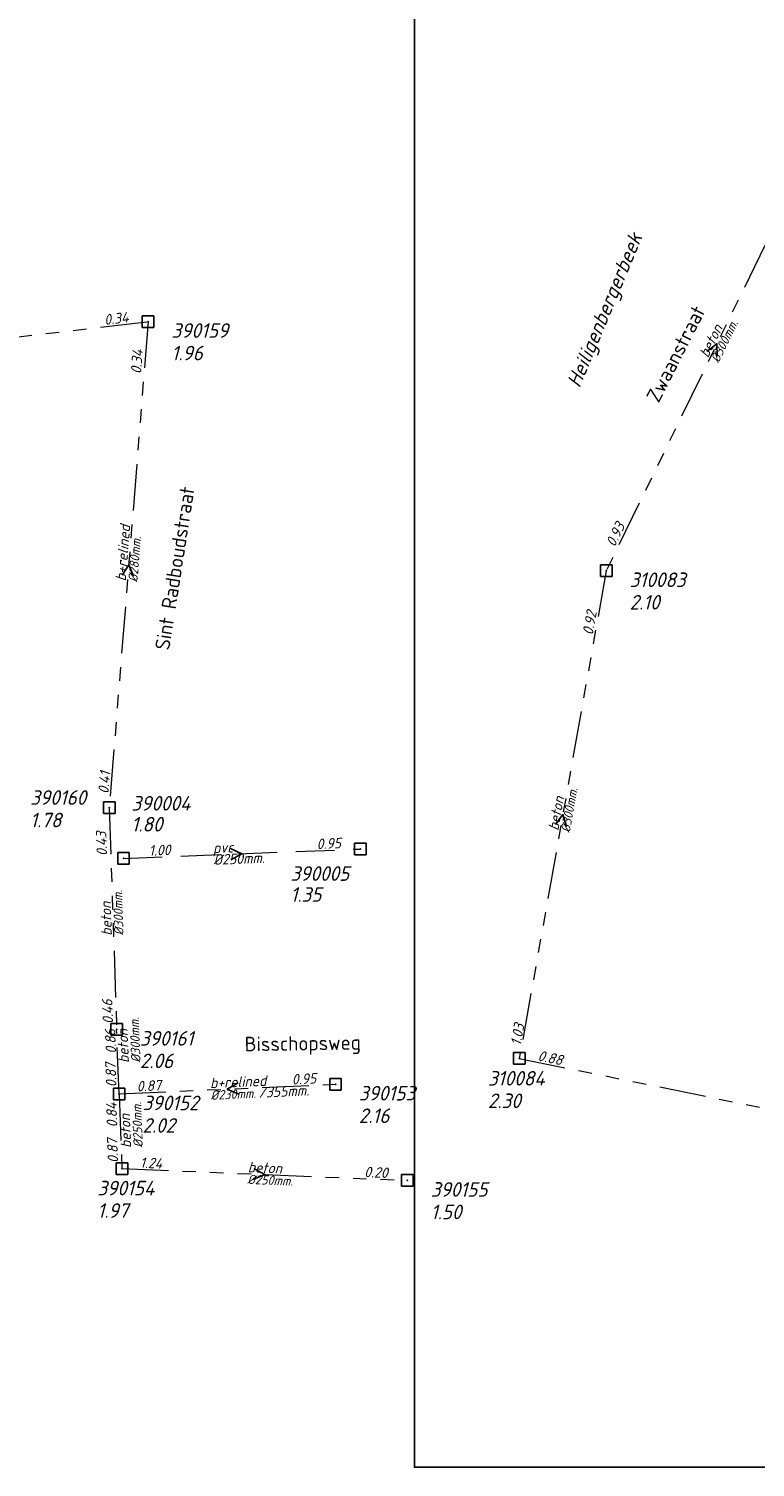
# Model space of a CAD drawing. Header units: metres. Extents: x 152202 to 157341, y 461610 to 468701.
# Tile 129 of 238: x 155536 to 155629, y 462535 to 462720. Entities that reach past the tile are written whole.
import ezdxf
from ezdxf.enums import TextEntityAlignment as Align

# ---------------------------------------------------------------- set-up
doc = ezdxf.new("R2010")
doc.units = ezdxf.units.M
doc.header["$PDMODE"] = 64
doc.header["$PDSIZE"] = 1.5
doc.linetypes.add('RI-GWA', pattern=[18.45, 6, -1.8, 1.75, -1.8, 1.75, -1.8, 1.75, -1.8])
doc.linetypes.add('RI-HWA', pattern=[7.4, 5, -2.4])
doc.layers.get('0').update_dxf_attribs({"linetype": 'CONTINUOUS'})
doc.layers.get('DEFPOINTS').update_dxf_attribs({"linetype": 'CONTINUOUS'})
for name, color, linetype, lineweight in [('B-OI-RI-GWA-MATERIAAL-T18', 10, 'CONTINUOUS', 18), ('B-OI-RI-GWA-PUTDEKSELHOOGTE-T25', 10, 'CONTINUOUS', 25), ('B-OI-RI-GWA_BOB-T18', 10, 'CONTINUOUS', 18), ('B-OI-RI-GWA_DIAMETER-HOOGTE-T18', 10, 'CONTINUOUS', 18), ('B-OI-RI-GWA_DIAMETER-T18', 10, 'CONTINUOUS', 18), ('B-OI-RI-GWA_PUTNUMMER-T18', 10, 'CONTINUOUS', 18), ('B-OI-RI-GWA_RIOOLPUT-S', 10, 'CONTINUOUS', 25), ('B-OI-RI-GWA_TRANSPORTLEIDING-G', 10, 'RI-GWA', 18), ('B-OI-RI-HWA-BOB-T18', 150, 'CONTINUOUS', 18), ('B-OI-RI-HWA-MATERIAAL-T18', 150, 'CONTINUOUS', 18), ('B-OI-RI-HWA-PUTDEKSELHOOGTE-T25', 150, 'CONTINUOUS', 25), ('B-OI-RI-HWA-PUTNUMMER-T25', 150, 'CONTINUOUS', 25), ('B-OI-RI-HWA_DIAMETER-T18', 150, 'CONTINUOUS', 18), ('B-OI-RI-HWA_RIOOLPUT-S', 150, 'CONTINUOUS', 25), ('B-OI-RI-HWA_TRANSPORTLEIDING-G', 150, 'RI-HWA', 18), ('B-OI-RI-STROOMRICHTING-S', 252, 'CONTINUOUS', 25), ('B-RO-OG-TOPOGRAFIE-T18', 2, 'CONTINUOUS', 18), ('N-OI-WH-T25', 2, 'CONTINUOUS', 25)]:
    doc.layers.add(name, color=color, linetype=linetype, lineweight=lineweight)
doc.styles.add('NLCS-ISO-M200-T18', font='NLCS-ISO.ttf', dxfattribs={"height": 360})
doc.styles.add('NLCS-ISO-M500-T18_CURSIEF', font='NLCS-ISO.ttf', dxfattribs={"oblique": 15, "height": 0.9})
doc.styles.add('NLCS-ISO-M750-T18_CURSIEF', font='NLCS-ISO.ttf', dxfattribs={"oblique": 15, "height": 1.35})
doc.styles.add('NLCS-ISO-M750-T25_CURSIEF', font='NLCS-ISO.ttf', dxfattribs={"oblique": 15, "height": 1.875})

# ---------------------------------------------------------------- blocks, each defined once
blk = doc.blocks.new('ACMAP_ANN_TEMPLATE_hwa-diam')
at = {"style": 'NLCS-ISO-M750-T18_CURSIEF', "oblique": 15}
blk.add_attdef('hwa-diam', (-3.7, -1.3), '', height=1.35, dxfattribs=at)
blk = doc.blocks.new('ACMAP_ANN_TEMPLATE_hwa-materiaal')
at = {"style": 'NLCS-ISO-M750-T18_CURSIEF', "oblique": 15}
blk.add_attdef('hwa-mat', (-3.7, 0.2), '', height=1.35, dxfattribs=at)
blk = doc.blocks.new('ACMAP_ANN_TEMPLATE_hwa-nap-l')
at = {"style": 'NLCS-ISO-M750-T18_CURSIEF', "oblique": 15}
blk.add_attdef('hwa-nap-l', (3.3, 0.2), '', height=1.35, dxfattribs=at)
blk = doc.blocks.new('ACMAP_ANN_TEMPLATE_hwa-nap-r')
at = {"style": 'NLCS-ISO-M750-T18_CURSIEF', "oblique": 15}
blk.add_attdef('hwa-nap-r', (-5.6, 0.2), '', height=1.35, dxfattribs=at)
blk = doc.blocks.new('ACMAP_ANN_TEMPLATE_gwa-diam-hoogte')
at = {"style": 'NLCS-ISO-M750-T18_CURSIEF', "oblique": 15}
blk.add_attdef('gwa-diam-hoogte', (4, -1.3), '', height=1.35, dxfattribs=at)
blk = doc.blocks.new('ACMAP_ANN_TEMPLATE_gwa-diam')
at = {"style": 'NLCS-ISO-M500-T18_CURSIEF', "oblique": 15}
blk.add_attdef('gwa-diam', (-2.2, -1.3), '', height=1.2, dxfattribs=at)
blk = doc.blocks.new('ACMAP_ANN_TEMPLATE_gwa-materiaal')
at = {"style": 'NLCS-ISO-M750-T18_CURSIEF', "oblique": 15}
blk.add_attdef('gwa-mat', (-2.2, 0.2), '', height=1.35, dxfattribs=at)
blk = doc.blocks.new('ACMAP_ANN_TEMPLATE_gwa-nap-l')
at = {"style": 'NLCS-ISO-M750-T18_CURSIEF', "oblique": 15}
blk.add_attdef('gwa-nap-l', (2.3, 0.2), '', height=1.35, dxfattribs=at)
blk = doc.blocks.new('ACMAP_ANN_TEMPLATE_gwa-nap-r')
at = {"style": 'NLCS-ISO-M750-T18_CURSIEF', "oblique": 15}
blk.add_attdef('gwa-nap-r', (-5.6, 0.2), '', height=1.35, dxfattribs=at)
blk = doc.blocks.new('ACMAP_ANN_TEMPLATE_hwa-puth')
at = {"color": 0, "linetype": 'ByBlock', "style": 'NLCS-ISO-M750-T25_CURSIEF', "oblique": 15}
blk.add_attdef('hwa-puth', (-9, -6.8), '', height=1.88, dxfattribs=at)
blk = doc.blocks.new('ACMAP_ANN_TEMPLATE_hwa-putnr')
at = {"color": 0, "linetype": 'ByBlock', "style": 'NLCS-ISO-M750-T25_CURSIEF', "oblique": 15}
blk.add_attdef('hwa-putnr', (-9, -4.1), '', height=1.88, dxfattribs=at)
blk = doc.blocks.new('ACMAP_ANN_TEMPLATE_gwa-puth')
at = {"style": 'NLCS-ISO-M750-T25_CURSIEF', "oblique": 15}
blk.add_attdef('gwa-puth', (3, -5), '', height=1.88, dxfattribs=at)
blk = doc.blocks.new('ACMAP_ANN_TEMPLATE_gwa-putnr')
at = {"style": 'NLCS-ISO-M750-T25_CURSIEF', "oblique": 15}
blk.add_attdef('gwa-putnr', (3, -2.1), '', height=1.88, dxfattribs=at)

msp = doc.modelspace()

# ---------------------------------------------------------------- linework, layer by layer
at = {"layer": 'B-OI-RI-GWA_RIOOLPUT-S', "transparency": 33554623}
for p in [(155551.18, 462682.39), (155610.18, 462650.27), (155546.18, 462619.72), (155547.12, 462591.16), (155598.98, 462587.41), (155547.45, 462582.84), (155575.31, 462584.09), (155547.8, 462573.22), (155584.58, 462571.69)]:
    msp.add_point(p, dxfattribs=at)
at = {"layer": 'B-OI-RI-GWA_TRANSPORTLEIDING-G', "transparency": 33554623}
for p, q in [((155638.67, 462708.76), (155610.18, 462650.27)), ((155508.4, 462677.33), (155551.18, 462682.39)), ((155551.18, 462682.39), (155546.18, 462619.72)), ((155610.18, 462650.27), (155598.98, 462587.41)), ((155546.18, 462619.72), (155547.12, 462591.16)), ((155547.45, 462582.84), (155547.12, 462591.16)), ((155598.98, 462587.41), (155670.97, 462572.78)), ((155598.98, 462587.41), (155670.97, 462572.78)), ((155547.45, 462582.84), (155575.31, 462584.09)), ((155547.45, 462582.84), (155575.31, 462584.09)), ((155547.45, 462582.84), (155547.8, 462573.22)), ((155547.8, 462573.22), (155584.58, 462571.69))]:
    msp.add_line(p, q, dxfattribs=at)
at = {"layer": 'B-OI-RI-HWA_RIOOLPUT-S', "transparency": 33554623}
for p in [(155578.5, 462614.4), (155548.01, 462613.2)]:
    msp.add_point(p, dxfattribs=at)
at = {"layer": 'B-OI-RI-HWA_TRANSPORTLEIDING-G', "transparency": 33554623}
msp.add_line((155548.01, 462613.2), (155578.5, 462614.4), dxfattribs=at)
at = {"layer": 'B-OI-RI-STROOMRICHTING-S', "transparency": 33554623}
for points in [[(155623.15, 462678.54), (155624.42, 462679.52), (155624.44, 462677.91)], [(155547.85, 462649.68), (155548.68, 462651.05), (155549.28, 462649.56)], [(155603.62, 462617.55), (155604.58, 462618.84), (155605.04, 462617.3)], [(155561.79, 462614.46), (155563.26, 462613.8), (155561.84, 462613.02)], [(155562.79, 462584.25), (155561.38, 462583.47), (155562.85, 462582.81)], [(155564.78, 462573.23), (155566.19, 462572.45), (155564.72, 462571.8)]]:
    msp.add_lwpolyline(points, dxfattribs=at)
at = {"layer": 'DEFPOINTS', "flags": 128}
msp.add_lwpolyline([(155949.863, 462800.699), (155892.962, 462800.401), (155735.462, 462800.401), (155585.462, 462800.401), (155585.462, 462623.4), (155585.462, 462534.725), (155949.863, 462534.725)], close=True, dxfattribs=at)

# ---------------------------------------------------------------- block references
at = {"layer": 'B-OI-RI-GWA-MATERIAAL-T18', "transparency": 33554623}
ref = msp.add_blockref('ACMAP_ANN_TEMPLATE_gwa-materiaal', (155624.425, 462679.515), dxfattribs=dict(at, rotation=64.02966608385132))
ref.add_attrib('gwa-mat', 'beton', (155623.282, 462677.625), dxfattribs={"layer": '0', "color": 0, "linetype": 'ByBlock', "height": 1.35, "rotation": 64.02967, "style": 'NLCS-ISO-M750-T18_CURSIEF', "oblique": 15})
ref = msp.add_blockref('ACMAP_ANN_TEMPLATE_gwa-materiaal', (155548.68, 462651.055), dxfattribs=dict(at, rotation=85.43843362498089))
ref.add_attrib('gwa-mat', 'b+relined', (155548.306, 462648.878), dxfattribs={"layer": '0', "color": 0, "linetype": 'ByBlock', "height": 1.35, "rotation": 85.43843, "style": 'NLCS-ISO-M750-T18_CURSIEF', "oblique": 15})
ref = msp.add_blockref('ACMAP_ANN_TEMPLATE_gwa-materiaal', (155604.58, 462618.84), dxfattribs=dict(at, rotation=79.89741274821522))
ref.add_attrib('gwa-mat', 'beton', (155603.997, 462616.709), dxfattribs={"layer": '0', "color": 0, "linetype": 'ByBlock', "height": 1.35, "rotation": 79.89741, "style": 'NLCS-ISO-M750-T18_CURSIEF', "oblique": 15})
ref = msp.add_blockref('ACMAP_ANN_TEMPLATE_gwa-materiaal', (155546.65, 462605.44), dxfattribs=dict(at, rotation=91.88510496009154))
ref.add_attrib('gwa-mat', 'beton', (155546.522, 462603.235), dxfattribs={"layer": '0', "color": 0, "linetype": 'ByBlock', "height": 1.35, "rotation": 91.8851, "style": 'NLCS-ISO-M750-T18_CURSIEF', "oblique": 15})
ref = msp.add_blockref('ACMAP_ANN_TEMPLATE_gwa-materiaal', (155548.827, 462589.04), dxfattribs=dict(at, rotation=92.27135835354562))
ref.add_attrib('gwa-mat', 'beton', (155548.714, 462586.833), dxfattribs={"layer": '0', "color": 0, "linetype": 'ByBlock', "height": 1.35, "rotation": 92.27136, "style": 'NLCS-ISO-M750-T18_CURSIEF', "oblique": 15})
ref = msp.add_blockref('ACMAP_ANN_TEMPLATE_gwa-materiaal', (155561.38, 462583.465), dxfattribs=dict(at, rotation=2.568977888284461))
ref.add_attrib('gwa-mat', 'b+relined', (155559.173, 462583.566), dxfattribs={"layer": '0', "color": 0, "linetype": 'ByBlock', "height": 1.35, "rotation": 2.56898, "style": 'NLCS-ISO-M750-T18_CURSIEF', "oblique": 15})
ref = msp.add_blockref('ACMAP_ANN_TEMPLATE_gwa-materiaal', (155549.124, 462578.085), dxfattribs=dict(at, rotation=92.08364674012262))
ref.add_attrib('gwa-mat', 'beton', (155549.004, 462575.879), dxfattribs={"layer": '0', "color": 0, "linetype": 'ByBlock', "height": 1.35, "rotation": 92.08365, "style": 'NLCS-ISO-M750-T18_CURSIEF', "oblique": 15})
ref = msp.add_blockref('ACMAP_ANN_TEMPLATE_gwa-materiaal', (155566.19, 462572.455), dxfattribs=dict(at, rotation=357.6179437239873))
ref.add_attrib('gwa-mat', 'beton', (155564, 462572.746), dxfattribs={"layer": '0', "color": 0, "linetype": 'ByBlock', "height": 1.35, "rotation": 357.61794, "style": 'NLCS-ISO-M750-T18_CURSIEF', "oblique": 15})
at = {"layer": 'B-OI-RI-GWA-PUTDEKSELHOOGTE-T25', "transparency": 33554623}
ref = msp.add_blockref('ACMAP_ANN_TEMPLATE_gwa-puth', (155551.18, 462682.39), dxfattribs=at)
ref.add_attrib('gwa-puth', '1.96', (155554.18, 462677.39), dxfattribs={"layer": '0', "color": 0, "linetype": 'ByBlock', "height": 1.875, "style": 'NLCS-ISO-M750-T25_CURSIEF', "oblique": 15})
ref = msp.add_blockref('ACMAP_ANN_TEMPLATE_gwa-puth', (155610.18, 462650.27), dxfattribs=at)
ref.add_attrib('gwa-puth', '2.10', (155613.18, 462645.27), dxfattribs={"layer": '0', "color": 0, "linetype": 'ByBlock', "height": 1.875, "style": 'NLCS-ISO-M750-T25_CURSIEF', "oblique": 15})
ref = msp.add_blockref('ACMAP_ANN_TEMPLATE_gwa-puth', (155532.985, 462622.201), dxfattribs=at)
ref.add_attrib('gwa-puth', '1.78', (155535.985, 462617.201), dxfattribs={"layer": '0', "color": 0, "linetype": 'ByBlock', "height": 1.875, "style": 'NLCS-ISO-M750-T25_CURSIEF', "oblique": 15})
ref = msp.add_blockref('ACMAP_ANN_TEMPLATE_gwa-puth', (155547.12, 462591.16), dxfattribs=at)
ref.add_attrib('gwa-puth', '2.06', (155550.12, 462586.16), dxfattribs={"layer": '0', "color": 0, "linetype": 'ByBlock', "height": 1.875, "style": 'NLCS-ISO-M750-T25_CURSIEF', "oblique": 15})
ref = msp.add_blockref('ACMAP_ANN_TEMPLATE_gwa-puth', (155591.937, 462586.014), dxfattribs=at)
ref.add_attrib('gwa-puth', '2.30', (155594.937, 462581.014), dxfattribs={"layer": '0', "color": 0, "linetype": 'ByBlock', "height": 1.875, "style": 'NLCS-ISO-M750-T25_CURSIEF', "oblique": 15})
ref = msp.add_blockref('ACMAP_ANN_TEMPLATE_gwa-puth', (155547.45, 462582.84), dxfattribs=at)
ref.add_attrib('gwa-puth', '2.02', (155550.45, 462577.84), dxfattribs={"layer": '0', "color": 0, "linetype": 'ByBlock', "height": 1.875, "style": 'NLCS-ISO-M750-T25_CURSIEF', "oblique": 15})
ref = msp.add_blockref('ACMAP_ANN_TEMPLATE_gwa-puth', (155575.31, 462584.09), dxfattribs=at)
ref.add_attrib('gwa-puth', '2.16', (155578.31, 462579.09), dxfattribs={"layer": '0', "color": 0, "linetype": 'ByBlock', "height": 1.875, "style": 'NLCS-ISO-M750-T25_CURSIEF', "oblique": 15})
ref = msp.add_blockref('ACMAP_ANN_TEMPLATE_gwa-puth', (155541.642, 462571.865), dxfattribs=at)
ref.add_attrib('gwa-puth', '1.97', (155544.642, 462566.865), dxfattribs={"layer": '0', "color": 0, "linetype": 'ByBlock', "height": 1.875, "style": 'NLCS-ISO-M750-T25_CURSIEF', "oblique": 15})
ref = msp.add_blockref('ACMAP_ANN_TEMPLATE_gwa-puth', (155584.58, 462571.69), dxfattribs=at)
ref.add_attrib('gwa-puth', '1.50', (155587.58, 462566.69), dxfattribs={"layer": '0', "color": 0, "linetype": 'ByBlock', "height": 1.875, "style": 'NLCS-ISO-M750-T25_CURSIEF', "oblique": 15})
at = {"layer": 'B-OI-RI-GWA_BOB-T18', "transparency": 33554623}
ref = msp.add_blockref('ACMAP_ANN_TEMPLATE_gwa-nap-r', (155551.18, 462682.39), dxfattribs=dict(at, rotation=6.745579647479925))
ref.add_attrib('gwa-nap-r', '0.34', (155545.595, 462681.931), dxfattribs={"layer": '0', "color": 0, "linetype": 'ByBlock', "height": 1.35, "rotation": 6.74558, "style": 'NLCS-ISO-M750-T18_CURSIEF', "oblique": 15})
ref = msp.add_blockref('ACMAP_ANN_TEMPLATE_gwa-nap-l', (155550.289, 462673.289), dxfattribs=dict(at, rotation=85.43843362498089))
ref.add_attrib('gwa-nap-l', '0.34', (155550.272, 462675.598), dxfattribs={"layer": '0', "color": 0, "linetype": 'ByBlock', "height": 1.35, "rotation": 85.43843, "style": 'NLCS-ISO-M750-T18_CURSIEF', "oblique": 15})
ref = msp.add_blockref('ACMAP_ANN_TEMPLATE_gwa-nap-r', (155613.901, 462658.194), dxfattribs=dict(at, rotation=64.02966608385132))
ref.add_attrib('gwa-nap-r', '0.93', (155611.269, 462653.247), dxfattribs={"layer": '0', "color": 0, "linetype": 'ByBlock', "height": 1.35, "rotation": 64.02967, "style": 'NLCS-ISO-M750-T18_CURSIEF', "oblique": 15})
ref = msp.add_blockref('ACMAP_ANN_TEMPLATE_gwa-nap-l', (155608.222, 462639.607), dxfattribs=dict(at, rotation=79.89741274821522))
ref.add_attrib('gwa-nap-l', '0.92', (155608.428, 462641.907), dxfattribs={"layer": '0', "color": 0, "linetype": 'ByBlock', "height": 1.35, "rotation": 79.89741, "style": 'NLCS-ISO-M750-T18_CURSIEF', "oblique": 15})
ref = msp.add_blockref('ACMAP_ANN_TEMPLATE_gwa-nap-r', (155546.723, 462627.048), dxfattribs=dict(at, rotation=85.43843362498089))
ref.add_attrib('gwa-nap-r', '0.41', (155546.079, 462621.482), dxfattribs={"layer": '0', "color": 0, "linetype": 'ByBlock', "height": 1.35, "rotation": 85.43843, "style": 'NLCS-ISO-M750-T18_CURSIEF', "oblique": 15})
ref = msp.add_blockref('ACMAP_ANN_TEMPLATE_gwa-nap-l', (155546.18, 462611.239), dxfattribs=dict(at, rotation=91.88510496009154))
ref.add_attrib('gwa-nap-l', '0.43', (155545.904, 462613.531), dxfattribs={"layer": '0', "color": 0, "linetype": 'ByBlock', "height": 1.35, "rotation": 91.8851, "style": 'NLCS-ISO-M750-T18_CURSIEF', "oblique": 15})
ref = msp.add_blockref('ACMAP_ANN_TEMPLATE_gwa-nap-r', (155546.696, 462597.479), dxfattribs=dict(at, rotation=91.88510496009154))
ref.add_attrib('gwa-nap-r', '0.46', (155546.68, 462591.875), dxfattribs={"layer": '0', "color": 0, "linetype": 'ByBlock', "height": 1.35, "rotation": 91.8851, "style": 'NLCS-ISO-M750-T18_CURSIEF', "oblique": 15})
ref = msp.add_blockref('ACMAP_ANN_TEMPLATE_gwa-nap-r', (155600.336, 462594.472), dxfattribs=dict(at, rotation=79.89741274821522))
ref.add_attrib('gwa-nap-r', '1.03', (155599.157, 462588.994), dxfattribs={"layer": '0', "color": 0, "linetype": 'ByBlock', "height": 1.35, "rotation": 79.89741, "style": 'NLCS-ISO-M750-T18_CURSIEF', "oblique": 15})
ref = msp.add_blockref('ACMAP_ANN_TEMPLATE_gwa-nap-l', (155547.362, 462585.756), dxfattribs=dict(at, rotation=92.27135835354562))
ref.add_attrib('gwa-nap-l', '0.86', (155547.071, 462588.046), dxfattribs={"layer": '0', "color": 0, "linetype": 'ByBlock', "height": 1.35, "rotation": 92.27136, "style": 'NLCS-ISO-M750-T18_CURSIEF', "oblique": 15})
ref = msp.add_blockref('ACMAP_ANN_TEMPLATE_gwa-nap-r', (155547.103, 462589.327), dxfattribs=dict(at, rotation=92.27135835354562))
ref.add_attrib('gwa-nap-r', '0.87', (155547.126, 462583.724), dxfattribs={"layer": '0', "color": 0, "linetype": 'ByBlock', "height": 1.35, "rotation": 92.27136, "style": 'NLCS-ISO-M750-T18_CURSIEF', "oblique": 15})
ref = msp.add_blockref('ACMAP_ANN_TEMPLATE_gwa-nap-l', (155598.98, 462587.41), dxfattribs=dict(at, rotation=348.5126344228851))
ref.add_attrib('gwa-nap-l', '0.88', (155601.274, 462587.148), dxfattribs={"layer": '0', "color": 0, "linetype": 'ByBlock', "height": 1.35, "rotation": 348.51263, "style": 'NLCS-ISO-M750-T18_CURSIEF', "oblique": 15})
ref = msp.add_blockref('ACMAP_ANN_TEMPLATE_gwa-nap-r', (155575.31, 462584.09), dxfattribs=dict(at, rotation=2.568977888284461))
ref.add_attrib('gwa-nap-r', '0.95', (155569.707, 462584.039), dxfattribs={"layer": '0', "color": 0, "linetype": 'ByBlock', "height": 1.35, "rotation": 2.56898, "style": 'NLCS-ISO-M750-T18_CURSIEF', "oblique": 15})
ref = msp.add_blockref('ACMAP_ANN_TEMPLATE_gwa-nap-l', (155547.45, 462582.84), dxfattribs=dict(at, rotation=2.568977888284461))
ref.add_attrib('gwa-nap-l', '0.87', (155549.739, 462583.143), dxfattribs={"layer": '0', "color": 0, "linetype": 'ByBlock', "height": 1.35, "rotation": 2.56898, "style": 'NLCS-ISO-M750-T18_CURSIEF', "oblique": 15})
ref = msp.add_blockref('ACMAP_ANN_TEMPLATE_gwa-nap-l', (155547.51, 462576.251), dxfattribs=dict(at, rotation=92.08364674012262))
ref.add_attrib('gwa-nap-l', '0.84', (155547.226, 462578.542), dxfattribs={"layer": '0', "color": 0, "linetype": 'ByBlock', "height": 1.35, "rotation": 92.08365, "style": 'NLCS-ISO-M750-T18_CURSIEF', "oblique": 15})
ref = msp.add_blockref('ACMAP_ANN_TEMPLATE_gwa-nap-r', (155547.331, 462579.568), dxfattribs=dict(at, rotation=92.08364674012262))
ref.add_attrib('gwa-nap-r', '0.87', (155547.335, 462573.964), dxfattribs={"layer": '0', "color": 0, "linetype": 'ByBlock', "height": 1.35, "rotation": 92.08365, "style": 'NLCS-ISO-M750-T18_CURSIEF', "oblique": 15})
ref = msp.add_blockref('ACMAP_ANN_TEMPLATE_gwa-nap-l', (155547.8, 462573.22), dxfattribs=dict(at, rotation=357.6179437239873))
ref.add_attrib('gwa-nap-l', '1.24', (155550.106, 462573.324), dxfattribs={"layer": '0', "color": 0, "linetype": 'ByBlock', "height": 1.35, "rotation": 357.61794, "style": 'NLCS-ISO-M750-T18_CURSIEF', "oblique": 15})
ref = msp.add_blockref('ACMAP_ANN_TEMPLATE_gwa-nap-r', (155584.58, 462571.69), dxfattribs=dict(at, rotation=357.6179437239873))
ref.add_attrib('gwa-nap-r', '0.20', (155578.993, 462572.123), dxfattribs={"layer": '0', "color": 0, "linetype": 'ByBlock', "height": 1.35, "rotation": 357.61794, "style": 'NLCS-ISO-M750-T18_CURSIEF', "oblique": 15})
at = {"layer": 'B-OI-RI-GWA_DIAMETER-HOOGTE-T18', "transparency": 33554623}
ref = msp.add_blockref('ACMAP_ANN_TEMPLATE_gwa-diam-hoogte', (155561.38, 462583.465), dxfattribs=dict(at, rotation=2.568977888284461))
ref.add_attrib('gwa-diam-hoogte', '/355mm.', (155565.434, 462582.346), dxfattribs={"layer": '0', "color": 0, "linetype": 'ByBlock', "height": 1.35, "rotation": 2.56898, "style": 'NLCS-ISO-M750-T18_CURSIEF', "oblique": 15})
at = {"layer": 'B-OI-RI-GWA_DIAMETER-T18', "transparency": 33554623}
ref = msp.add_blockref('ACMAP_ANN_TEMPLATE_gwa-diam', (155624.425, 462679.515), dxfattribs=dict(at, rotation=64.02966608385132))
ref.add_attrib('gwa-diam', '%%c300mm.', (155624.63, 462676.968), dxfattribs={"layer": '0', "color": 0, "linetype": 'ByBlock', "height": 1.2, "rotation": 64.02967, "style": 'NLCS-ISO-M500-T18_CURSIEF', "oblique": 15})
ref = msp.add_blockref('ACMAP_ANN_TEMPLATE_gwa-diam', (155548.68, 462651.055), dxfattribs=dict(at, rotation=85.43843362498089))
ref.add_attrib('gwa-diam', '%%c280mm.', (155549.801, 462648.759), dxfattribs={"layer": '0', "color": 0, "linetype": 'ByBlock', "height": 1.2, "rotation": 85.43843, "style": 'NLCS-ISO-M500-T18_CURSIEF', "oblique": 15})
ref = msp.add_blockref('ACMAP_ANN_TEMPLATE_gwa-diam', (155604.58, 462618.84), dxfattribs=dict(at, rotation=79.89741274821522))
ref.add_attrib('gwa-diam', '%%c300mm.', (155605.474, 462616.446), dxfattribs={"layer": '0', "color": 0, "linetype": 'ByBlock', "height": 1.2, "rotation": 79.89741, "style": 'NLCS-ISO-M500-T18_CURSIEF', "oblique": 15})
ref = msp.add_blockref('ACMAP_ANN_TEMPLATE_gwa-diam', (155546.65, 462605.44), dxfattribs=dict(at, rotation=91.88510496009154))
ref.add_attrib('gwa-diam', '%%c300mm.', (155548.022, 462603.284), dxfattribs={"layer": '0', "color": 0, "linetype": 'ByBlock', "height": 1.2, "rotation": 91.8851, "style": 'NLCS-ISO-M500-T18_CURSIEF', "oblique": 15})
ref = msp.add_blockref('ACMAP_ANN_TEMPLATE_gwa-diam', (155548.827, 462589.04), dxfattribs=dict(at, rotation=92.27135835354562))
ref.add_attrib('gwa-diam', '%%c300mm.', (155550.213, 462586.893), dxfattribs={"layer": '0', "color": 0, "linetype": 'ByBlock', "height": 1.2, "rotation": 92.27136, "style": 'NLCS-ISO-M500-T18_CURSIEF', "oblique": 15})
ref = msp.add_blockref('ACMAP_ANN_TEMPLATE_gwa-diam', (155549.124, 462578.085), dxfattribs=dict(at, rotation=92.08364674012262))
ref.add_attrib('gwa-diam', '%%c250mm.', (155550.503, 462575.933), dxfattribs={"layer": '0', "color": 0, "linetype": 'ByBlock', "height": 1.2, "rotation": 92.08365, "style": 'NLCS-ISO-M500-T18_CURSIEF', "oblique": 15})
ref = msp.add_blockref('ACMAP_ANN_TEMPLATE_gwa-diam', (155561.38, 462583.465), dxfattribs=dict(at, rotation=2.568977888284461))
ref.add_attrib('gwa-diam', '%%c230mm.', (155559.24, 462582.068), dxfattribs={"layer": '0', "color": 0, "linetype": 'ByBlock', "height": 1.2, "rotation": 2.56898, "style": 'NLCS-ISO-M500-T18_CURSIEF', "oblique": 15})
ref = msp.add_blockref('ACMAP_ANN_TEMPLATE_gwa-diam', (155566.19, 462572.455), dxfattribs=dict(at, rotation=357.6179437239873))
ref.add_attrib('gwa-diam', '%%c250mm.', (155563.938, 462571.248), dxfattribs={"layer": '0', "color": 0, "linetype": 'ByBlock', "height": 1.2, "rotation": 357.61794, "style": 'NLCS-ISO-M500-T18_CURSIEF', "oblique": 15})
at = {"layer": 'B-OI-RI-GWA_PUTNUMMER-T18', "transparency": 33554623}
ref = msp.add_blockref('ACMAP_ANN_TEMPLATE_gwa-putnr', (155551.18, 462682.39), dxfattribs=at)
ref.add_attrib('gwa-putnr', '390159', (155554.18, 462680.29), dxfattribs={"layer": '0', "color": 0, "linetype": 'ByBlock', "height": 1.875, "style": 'NLCS-ISO-M750-T25_CURSIEF', "oblique": 15})
ref = msp.add_blockref('ACMAP_ANN_TEMPLATE_gwa-putnr', (155610.18, 462650.27), dxfattribs=at)
ref.add_attrib('gwa-putnr', '310083', (155613.18, 462648.17), dxfattribs={"layer": '0', "color": 0, "linetype": 'ByBlock', "height": 1.875, "style": 'NLCS-ISO-M750-T25_CURSIEF', "oblique": 15})
ref = msp.add_blockref('ACMAP_ANN_TEMPLATE_gwa-putnr', (155532.985, 462622.201), dxfattribs=at)
ref.add_attrib('gwa-putnr', '390160', (155535.985, 462620.101), dxfattribs={"layer": '0', "color": 0, "linetype": 'ByBlock', "height": 1.875, "style": 'NLCS-ISO-M750-T25_CURSIEF', "oblique": 15})
ref = msp.add_blockref('ACMAP_ANN_TEMPLATE_gwa-putnr', (155547.12, 462591.16), dxfattribs=at)
ref.add_attrib('gwa-putnr', '390161', (155550.12, 462589.06), dxfattribs={"layer": '0', "color": 0, "linetype": 'ByBlock', "height": 1.875, "style": 'NLCS-ISO-M750-T25_CURSIEF', "oblique": 15})
ref = msp.add_blockref('ACMAP_ANN_TEMPLATE_gwa-putnr', (155591.937, 462586.014), dxfattribs=at)
ref.add_attrib('gwa-putnr', '310084', (155594.937, 462583.914), dxfattribs={"layer": '0', "color": 0, "linetype": 'ByBlock', "height": 1.875, "style": 'NLCS-ISO-M750-T25_CURSIEF', "oblique": 15})
ref = msp.add_blockref('ACMAP_ANN_TEMPLATE_gwa-putnr', (155575.31, 462584.09), dxfattribs=at)
ref.add_attrib('gwa-putnr', '390153', (155578.31, 462581.99), dxfattribs={"layer": '0', "color": 0, "linetype": 'ByBlock', "height": 1.875, "style": 'NLCS-ISO-M750-T25_CURSIEF', "oblique": 15})
ref = msp.add_blockref('ACMAP_ANN_TEMPLATE_gwa-putnr', (155547.45, 462582.84), dxfattribs=at)
ref.add_attrib('gwa-putnr', '390152', (155550.45, 462580.74), dxfattribs={"layer": '0', "color": 0, "linetype": 'ByBlock', "height": 1.875, "style": 'NLCS-ISO-M750-T25_CURSIEF', "oblique": 15})
ref = msp.add_blockref('ACMAP_ANN_TEMPLATE_gwa-putnr', (155541.642, 462571.865), dxfattribs=at)
ref.add_attrib('gwa-putnr', '390154', (155544.642, 462569.765), dxfattribs={"layer": '0', "color": 0, "linetype": 'ByBlock', "height": 1.875, "style": 'NLCS-ISO-M750-T25_CURSIEF', "oblique": 15})
ref = msp.add_blockref('ACMAP_ANN_TEMPLATE_gwa-putnr', (155584.58, 462571.69), dxfattribs=at)
ref.add_attrib('gwa-putnr', '390155', (155587.58, 462569.59), dxfattribs={"layer": '0', "color": 0, "linetype": 'ByBlock', "height": 1.875, "style": 'NLCS-ISO-M750-T25_CURSIEF', "oblique": 15})
at = {"layer": 'B-OI-RI-HWA-BOB-T18', "transparency": 33554623}
ref = msp.add_blockref('ACMAP_ANN_TEMPLATE_hwa-nap-l', (155548.01, 462613.2), dxfattribs=dict(at, rotation=2.25383628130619))
ref.add_attrib('hwa-nap-l', '1.00', (155551.3, 462613.53), dxfattribs={"layer": '0', "color": 0, "linetype": 'ByBlock', "height": 1.35, "rotation": 2.25384, "style": 'NLCS-ISO-M750-T18_CURSIEF', "oblique": 15})
ref = msp.add_blockref('ACMAP_ANN_TEMPLATE_hwa-nap-r', (155578.5, 462614.4), dxfattribs=dict(at, rotation=2.25383628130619))
ref.add_attrib('hwa-nap-r', '0.95', (155572.896, 462614.38), dxfattribs={"layer": '0', "color": 0, "linetype": 'ByBlock', "height": 1.35, "rotation": 2.25384, "style": 'NLCS-ISO-M750-T18_CURSIEF', "oblique": 15})
at = {"layer": 'B-OI-RI-HWA-MATERIAAL-T18', "transparency": 33554623}
ref = msp.add_blockref('ACMAP_ANN_TEMPLATE_hwa-materiaal', (155563.255, 462613.8), dxfattribs=dict(at, rotation=2.25383628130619))
ref.add_attrib('hwa-mat', 'pvc', (155559.55, 462613.854), dxfattribs={"layer": '0', "color": 0, "linetype": 'ByBlock', "height": 1.35, "rotation": 2.25384, "style": 'NLCS-ISO-M750-T18_CURSIEF', "oblique": 15})
at = {"layer": 'B-OI-RI-HWA-PUTDEKSELHOOGTE-T25', "transparency": 33554623}
for p, values in [((155558.017, 462623.456), {'hwa-puth': '1.80'}), ((155578.5, 462614.4), {'hwa-puth': '1.35'})]:
    msp.add_blockref('ACMAP_ANN_TEMPLATE_hwa-puth', p, dxfattribs=at).add_auto_attribs(values)
at = {"layer": 'B-OI-RI-HWA-PUTNUMMER-T25', "transparency": 33554623}
for p, values in [((155558.017, 462623.456), {'hwa-putnr': '390004'}), ((155578.5, 462614.4), {'hwa-putnr': '390005'})]:
    msp.add_blockref('ACMAP_ANN_TEMPLATE_hwa-putnr', p, dxfattribs=at).add_auto_attribs(values)
at = {"layer": 'B-OI-RI-HWA_DIAMETER-T18', "transparency": 33554623}
ref = msp.add_blockref('ACMAP_ANN_TEMPLATE_hwa-diam', (155563.255, 462613.8), dxfattribs=dict(at, rotation=2.25383628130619))
ref.add_attrib('hwa-diam', '%%c250mm.', (155559.609, 462612.355), dxfattribs={"layer": '0', "color": 0, "linetype": 'ByBlock', "height": 1.35, "rotation": 2.25384, "style": 'NLCS-ISO-M750-T18_CURSIEF', "oblique": 15})

# ---------------------------------------------------------------- texts
at = {"layer": 'B-RO-OG-TOPOGRAFIE-T18', "style": 'NLCS-ISO-M200-T18'}
for s, rotation, p in [('Zwaanstraat', 63.1, (155619.133, 462678.228)), ('Sint Radboudstraat', 81.1, (155554.612, 462650.594)), ('Bisschopsweg', 0.9, (155571.099, 462589.097))]:
    msp.add_text(s, height=1.875, rotation=rotation, dxfattribs=at).set_placement(p, align=Align.MIDDLE)
at = {"layer": 'N-OI-WH-T25', "style": 'NLCS-ISO-M500-T18_CURSIEF', "oblique": 15}
msp.add_text('Heiligenbergerbeek', height=1.875, rotation=67.47634, dxfattribs=at).set_placement((155610.194, 462683.767), align=Align.MIDDLE)

doc.saveas('drawing.dxf')
